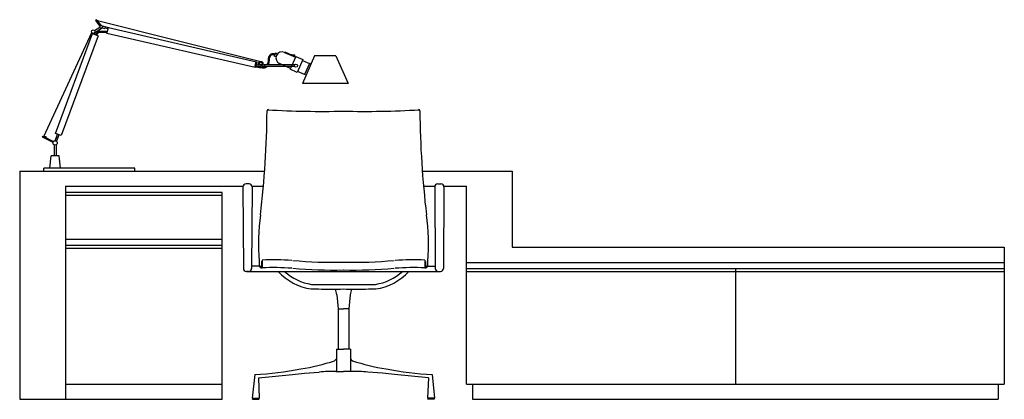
# Model space of a CAD drawing. Header units: millimetres. Extents: x 1090 to 4325, y 1481 to 2728.
import ezdxf

# ---------------------------------------------------------------- set-up
doc = ezdxf.new("R2010")
doc.units = ezdxf.units.MM

# ---------------------------------------------------------------- blocks, each defined once
blk = doc.blocks.new('A$C559C0E9E')
for p, q in [((252.7, 1247.4), (248.8, 1244.3)), ((248.8, 1244.3), (263, 1226.2)), ((267.2, 1229), (252.7, 1247.4)), ((255.2, 1244.2), (792.2, 1110.5)), ((255.6, 1244.7), (256.4, 1244.7)), ((255.6, 1243.6), (255.6, 1244.7)), ((256.4, 1244.7), (256.4, 1242.6)), ((79.8, 863.2), (236.5, 1205.1)), ((117.2, 873.5), (239.5, 1201.5)), ((239.5, 1201.5), (258.2, 1194.5)), ((241.5, 1202.2), (241, 1200.9)), ((246, 1211.7), (262.9, 1222.5)), ((246.1, 1199), (248.8, 1206.4)), ((248.8, 1206.4), (270.9, 1220.5)), ((249.9, 1198.2), (249.7, 1197.7)), ((250.1, 1198.6), (249.9, 1198.2)), ((250.3, 1199.1), (250.1, 1198.6)), ((250.5, 1199.4), (250.3, 1199.1)), ((250.6, 1199.8), (250.5, 1199.4)), ((250.8, 1200.1), (250.6, 1199.8)), ((251, 1200.4), (250.8, 1200.1)), ((251.1, 1200.6), (251, 1200.4)), ((251.3, 1200.8), (251.1, 1200.6)), ((251.4, 1201), (251.3, 1200.8)), ((251.5, 1201.2), (251.4, 1201)), ((251.6, 1201.3), (251.5, 1201.2)), ((251.8, 1201.5), (251.6, 1201.3)), ((251.9, 1201.6), (251.8, 1201.5)), ((252, 1201.8), (251.9, 1201.7)), ((251.9, 1201.7), (251.9, 1201.6)), ((252.1, 1201.9), (252, 1201.8)), ((252.2, 1202.1), (252.1, 1201.9)), ((252.3, 1202.2), (252.2, 1202.1)), ((252.4, 1202.3), (252.3, 1202.2)), ((252.5, 1202.5), (252.4, 1202.3)), ((252.6, 1202.8), (252.5, 1202.7)), ((252.5, 1202.7), (252.5, 1202.5)), ((252.6, 1197), (252.5, 1196.6)), ((252.8, 1203), (252.6, 1202.8)), ((252.8, 1197.4), (252.6, 1197)), ((252.9, 1203.2), (252.8, 1203)), ((253, 1197.7), (252.8, 1197.4)), ((253, 1203.4), (252.9, 1203.2)), ((253.1, 1203.6), (253, 1203.4)), ((253.1, 1198), (253, 1197.7)), ((253.2, 1203.8), (253.1, 1203.6)), ((253.2, 1198.3), (253.1, 1198)), ((253.4, 1204), (253.2, 1203.8)), ((253.4, 1198.6), (253.2, 1198.3)), ((253.5, 1204.2), (253.4, 1204)), ((253.5, 1198.8), (253.4, 1198.6)), ((253.7, 1204.4), (253.5, 1204.2)), ((253.6, 1199), (253.5, 1198.8)), ((253.8, 1199.1), (253.6, 1199)), ((253.8, 1204.6), (253.7, 1204.4)), ((254, 1204.8), (253.8, 1204.6)), ((253.9, 1199.3), (253.8, 1199.1)), ((254, 1199.4), (253.9, 1199.3)), ((254.2, 1205), (254, 1204.8)), ((254.1, 1199.6), (254, 1199.4)), ((254.2, 1199.7), (254.1, 1199.6)), ((254.4, 1205.1), (254.2, 1205)), ((254.3, 1199.8), (254.2, 1199.7)), ((254.4, 1200), (254.3, 1199.8)), ((254.5, 1205.3), (254.4, 1205.1)), ((254.5, 1200.1), (254.4, 1200)), ((254.7, 1205.5), (254.5, 1205.3)), ((254.6, 1200.2), (254.5, 1200.1)), ((254.7, 1200.3), (254.6, 1200.2)), ((254.9, 1205.6), (254.7, 1205.5)), ((254.8, 1200.5), (254.7, 1200.3)), ((254.9, 1200.8), (254.8, 1200.6)), ((254.8, 1200.6), (254.8, 1200.5)), ((255.1, 1205.8), (254.9, 1205.6)), ((255, 1200.9), (254.9, 1200.8)), ((255.1, 1201.1), (255, 1200.9)), ((255.2, 1205.9), (255.1, 1205.8)), ((255.2, 1201.3), (255.1, 1201.1)), ((255.4, 1206), (255.2, 1205.9)), ((255.3, 1201.4), (255.2, 1201.3)), ((255.4, 1201.6), (255.3, 1201.4)), ((255.6, 1206.1), (255.4, 1206)), ((255.5, 1201.8), (255.4, 1201.6)), ((255.6, 1202), (255.5, 1201.8)), ((255.7, 1206.2), (255.6, 1206.1)), ((255.7, 1202.1), (255.6, 1202)), ((255.9, 1206.3), (255.7, 1206.2)), ((255.8, 1202.3), (255.7, 1202.1)), ((255.9, 1202.4), (255.8, 1202.3)), ((256, 1206.3), (255.9, 1206.3)), ((256.1, 1202.6), (255.9, 1202.4)), ((256.1, 1206.4), (256, 1206.3)), ((256.3, 1206.5), (256.1, 1206.4)), ((256.2, 1202.7), (256.1, 1202.6)), ((256.3, 1202.8), (256.2, 1202.7)), ((256.4, 1206.6), (256.3, 1206.5)), ((256.4, 1202.9), (256.3, 1202.8)), ((256.6, 1206.6), (256.4, 1206.6)), ((256.5, 1203), (256.4, 1202.9)), ((256.6, 1203.1), (256.5, 1203)), ((256.7, 1206.7), (256.6, 1206.6)), ((256.7, 1203.2), (256.6, 1203.1)), ((256.8, 1206.8), (256.7, 1206.7)), ((256.9, 1203.3), (256.7, 1203.2)), ((257, 1206.9), (256.8, 1206.8)), ((257, 1203.4), (256.9, 1203.3)), ((257.1, 1207), (257, 1206.9)), ((257.1, 1203.5), (257, 1203.4)), ((257.3, 1207.1), (257.1, 1207)), ((257.2, 1203.5), (257.1, 1203.5)), ((257.4, 1203.6), (257.2, 1203.5)), ((257.4, 1207.2), (257.3, 1207.1)), ((257.6, 1207.3), (257.4, 1207.2)), ((257.5, 1203.7), (257.4, 1203.6)), ((257.6, 1203.7), (257.5, 1203.7)), ((257.8, 1207.4), (257.6, 1207.3)), ((257.7, 1203.8), (257.6, 1203.7)), ((257.9, 1203.9), (257.7, 1203.8)), ((258, 1207.5), (257.8, 1207.4)), ((258, 1203.9), (257.9, 1203.9)), ((258.3, 1207.6), (258, 1207.5)), ((258.1, 1204), (258, 1203.9)), ((258.2, 1204.1), (258.1, 1204)), ((258.4, 1204.1), (258.2, 1204.1)), ((258.5, 1207.7), (258.3, 1207.6)), ((258.5, 1204.2), (258.4, 1204.1)), ((258.8, 1207.8), (258.5, 1207.7)), ((258.6, 1204.3), (258.5, 1204.2)), ((258.7, 1204.4), (258.6, 1204.3)), ((258.9, 1204.5), (258.7, 1204.4)), ((259.1, 1207.9), (258.8, 1207.8)), ((259, 1204.6), (258.9, 1204.5)), ((259.2, 1204.6), (259, 1204.6)), ((259.5, 1207.9), (259.1, 1207.9)), ((259.3, 1204.7), (259.2, 1204.6)), ((259.5, 1204.8), (259.3, 1204.7)), ((259.8, 1208), (259.5, 1207.9)), ((259.7, 1204.9), (259.5, 1204.8)), ((259.9, 1204.9), (259.7, 1204.9)), ((260.2, 1208), (259.8, 1208)), ((260.2, 1205), (259.9, 1204.9)), ((260.6, 1208.1), (260.2, 1208)), ((260.4, 1205), (260.2, 1205)), ((260.7, 1205.1), (260.4, 1205)), ((261, 1208.1), (260.6, 1208.1)), ((261, 1205.1), (260.7, 1205.1)), ((261.4, 1208.2), (261, 1208.1)), ((261.3, 1205.1), (261, 1205.1)), ((261.6, 1205.2), (261.3, 1205.1)), ((261.8, 1208.2), (261.4, 1208.2)), ((261.9, 1205.2), (261.6, 1205.2)), ((262.1, 1208.2), (261.8, 1208.2)), ((262.2, 1205.2), (261.9, 1205.2)), ((262.5, 1208.3), (262.1, 1208.2)), ((262.5, 1205.2), (262.2, 1205.2)), ((262.9, 1208.3), (262.5, 1208.3)), ((262.8, 1205.3), (262.5, 1205.2)), ((263.2, 1205.3), (262.8, 1205.3)), ((263.3, 1208.3), (262.9, 1208.3)), ((263.5, 1205.3), (263.2, 1205.3)), ((263.6, 1208.3), (263.3, 1208.3)), ((263.8, 1205.3), (263.5, 1205.3)), ((264, 1208.3), (263.6, 1208.3)), ((264.2, 1205.3), (263.8, 1205.3)), ((264.4, 1208.4), (264, 1208.3)), ((264.5, 1205.4), (264.2, 1205.3)), ((264.7, 1208.4), (264.4, 1208.4)), ((264.8, 1205.4), (264.5, 1205.4)), ((265, 1208.4), (264.7, 1208.4)), ((265.1, 1205.4), (264.8, 1205.4)), ((265.4, 1208.4), (265, 1208.4)), ((265.5, 1205.4), (265.1, 1205.4)), ((265.7, 1208.4), (265.4, 1208.4)), ((265.8, 1205.4), (265.5, 1205.4)), ((266.1, 1208.4), (265.7, 1208.4)), ((266.1, 1205.4), (265.8, 1205.4)), ((266.4, 1208.4), (266.1, 1208.4)), ((266.4, 1205.4), (266.1, 1205.4)), ((266.7, 1208.4), (266.4, 1208.4)), ((266.8, 1205.4), (266.4, 1205.4)), ((267.1, 1208.4), (266.7, 1208.4)), ((267.1, 1205.4), (266.8, 1205.4)), ((267.4, 1208.4), (267.1, 1208.4)), ((267.5, 1205.4), (267.1, 1205.4)), ((267.8, 1208.4), (267.4, 1208.4)), ((267.8, 1205.4), (267.5, 1205.4)), ((268.2, 1208.4), (267.8, 1208.4)), ((268.2, 1205.4), (267.8, 1205.4)), ((268.6, 1208.4), (268.2, 1208.4)), ((268.6, 1205.4), (268.2, 1205.4)), ((269, 1208.4), (268.6, 1208.4)), ((269, 1205.4), (268.6, 1205.4)), ((269.4, 1208.4), (269, 1208.4)), ((269.4, 1205.4), (269, 1205.4)), ((269.9, 1208.4), (269.4, 1208.4)), ((269.9, 1205.4), (269.4, 1205.4)), ((270.4, 1208.4), (269.9, 1208.4)), ((270.4, 1205.4), (269.9, 1205.4)), ((270.9, 1208.4), (270.4, 1208.4)), ((270.9, 1205.4), (270.4, 1205.4)), ((270.9, 1220.5), (279.7, 1218.4)), ((271.4, 1208.4), (270.9, 1208.4)), ((271.4, 1205.4), (270.9, 1205.4)), ((271, 1226.7), (291.2, 1221.7)), ((272, 1208.4), (271.4, 1208.4)), ((272, 1205.4), (271.4, 1205.4)), ((272.5, 1208.4), (272, 1208.4)), ((272.5, 1205.4), (272, 1205.4)), ((273.1, 1208.4), (272.5, 1208.4)), ((273.1, 1205.4), (272.5, 1205.4)), ((273.7, 1208.4), (273.1, 1208.4)), ((273.7, 1205.4), (273.1, 1205.4)), ((274.3, 1208.4), (273.7, 1208.4)), ((274.4, 1205.4), (273.7, 1205.4)), ((275, 1208.4), (274.3, 1208.4)), ((275, 1205.4), (274.4, 1205.4)), ((275.6, 1208.4), (275, 1208.4)), ((275.7, 1205.4), (275, 1205.4)), ((276.3, 1208.4), (275.6, 1208.4)), ((276.4, 1205.4), (275.7, 1205.4)), ((277.1, 1208.5), (276.3, 1208.4)), ((277.2, 1205.5), (276.4, 1205.4)), ((278, 1208.5), (277.1, 1208.5)), ((278.1, 1205.5), (277.2, 1205.5)), ((279.1, 1208.5), (278, 1208.5)), ((279.1, 1205.5), (278.1, 1205.5)), ((280.4, 1208.6), (279.1, 1208.5)), ((280.3, 1205.6), (279.1, 1205.5)), ((281.1, 1224.2), (279.7, 1218.4)), ((290, 1216.9), (279.9, 1219.3)), ((281.7, 1205.7), (280.3, 1205.6)), ((281.9, 1208.7), (280.4, 1208.6)), ((283.4, 1205.8), (281.7, 1205.7)), ((283.7, 1208.8), (281.9, 1208.7)), ((285.3, 1205.9), (283.4, 1205.8)), ((285.8, 1209), (283.7, 1208.8)), ((287.6, 1206.1), (285.3, 1205.9)), ((288.3, 1209.2), (285.8, 1209)), ((286.7, 1202.3), (291.2, 1221.7)), ((773.9, 1089.9), (286.7, 1202.3)), ((291.2, 1221.7), (290, 1216.9)), ((291.2, 1221.7), (778.4, 1109.4)), ((258.2, 1194.5), (135.9, 866.5)), ((823.4, 1132.4), (823, 1132)), ((823.8, 1132.7), (823.4, 1132.4)), ((824.2, 1133), (823.8, 1132.7)), ((824.6, 1133.3), (824.2, 1133)), ((825, 1133.5), (824.6, 1133.3)), ((825.4, 1133.7), (825, 1133.5)), ((825.7, 1133.9), (825.4, 1133.7)), ((826.1, 1134.1), (825.7, 1133.9)), ((826.5, 1134.3), (826.1, 1134.1)), ((826.9, 1134.4), (826.5, 1134.3)), ((827.2, 1134.5), (826.9, 1134.4)), ((827.6, 1134.6), (827.2, 1134.5)), ((828, 1134.7), (827.6, 1134.6)), ((828.3, 1134.8), (828, 1134.7)), ((828.7, 1134.9), (828.3, 1134.8)), ((829.2, 1135), (828.7, 1134.9)), ((829.6, 1135.1), (829.2, 1135)), ((830.1, 1135.2), (829.6, 1135.1)), ((830.6, 1135.3), (830.1, 1135.2)), ((831.1, 1135.4), (830.6, 1135.3)), ((831, 1132.3), (830.6, 1132.2)), ((831.5, 1132.4), (831, 1132.3)), ((831.8, 1135.5), (831.1, 1135.4)), ((832, 1132.5), (831.5, 1132.4)), ((832.6, 1135.5), (831.8, 1135.5)), ((832.6, 1132.5), (832, 1132.5)), ((833.5, 1135.5), (832.6, 1135.5)), ((833.4, 1132.4), (832.6, 1132.5)), ((834.2, 1132.3), (833.4, 1132.4)), ((834.5, 1135.3), (833.5, 1135.5)), ((835.2, 1132.2), (834.2, 1132.3)), ((835.8, 1135.1), (834.5, 1135.3)), ((837.2, 1134.8), (835.8, 1135.1)), ((840, 1136.9), (835.9, 1127.8)), ((838.8, 1134.3), (837.2, 1134.8)), ((846.3, 1134.1), (840, 1136.9)), ((870.1, 1139.9), (870.9, 1141.7)), ((870.1, 1139.9), (906.4, 1123.8)), ((870.9, 1141.7), (907.3, 1125.6)), ((775.5, 1110.1), (771, 1090.6)), ((778.4, 1109.4), (773.9, 1089.9)), ((805.5, 1093.9), (776.3, 1100.6)), ((785.5, 1103.6), (777.5, 1105.4)), ((805.3, 1099.1), (798.1, 1100.7)), ((812.9, 1100.5), (812.4, 1099.8)), ((813.3, 1101.2), (812.9, 1100.5)), ((813.6, 1101.8), (813.3, 1101.2)), ((814, 1102.4), (813.6, 1101.8)), ((814.3, 1103), (814, 1102.4)), ((814.5, 1103.5), (814.3, 1103)), ((814.7, 1104), (814.5, 1103.5)), ((814.9, 1104.6), (814.7, 1104)), ((815.1, 1105), (814.9, 1104.6)), ((815.2, 1105.5), (815.1, 1105)), ((815.4, 1106), (815.2, 1105.5)), ((815.5, 1106.5), (815.4, 1106)), ((815.6, 1107.4), (815.5, 1106.9)), ((815.5, 1106.9), (815.5, 1106.5)), ((815.7, 1107.8), (815.6, 1107.4)), ((815.8, 1109.2), (815.7, 1108.7)), ((815.7, 1108.7), (815.7, 1108.3)), ((815.7, 1108.3), (815.7, 1107.8)), ((815.9, 1110.4), (815.8, 1110)), ((815.8, 1110), (815.8, 1109.6)), ((815.8, 1109.6), (815.8, 1109.2)), ((816, 1111.3), (815.9, 1110.9)), ((815.9, 1110.9), (815.9, 1110.4)), ((816.1, 1112.2), (816, 1111.7)), ((816, 1111.7), (816, 1111.3)), ((816.3, 1100.3), (816, 1099.8)), ((816.2, 1113.6), (816.1, 1113.1)), ((816.1, 1113.1), (816.1, 1112.6)), ((816.1, 1112.6), (816.1, 1112.2)), ((816.3, 1114.7), (816.2, 1114.1)), ((816.2, 1114.1), (816.2, 1113.6)), ((816.4, 1115.9), (816.3, 1115.3)), ((816.3, 1115.3), (816.3, 1114.7)), ((816.5, 1100.8), (816.3, 1100.3)), ((816.5, 1117.1), (816.4, 1116.5)), ((816.4, 1116.5), (816.4, 1115.9)), ((816.6, 1118.3), (816.5, 1117.7)), ((816.5, 1117.7), (816.5, 1117.1)), ((816.8, 1101.3), (816.5, 1100.8)), ((816.7, 1119.5), (816.6, 1118.9)), ((816.6, 1118.9), (816.6, 1118.3)), ((816.8, 1120.6), (816.7, 1120)), ((816.7, 1120), (816.7, 1119.5)), ((816.9, 1121.1), (816.8, 1120.6)), ((817, 1101.8), (816.8, 1101.3)), ((817, 1122), (816.9, 1121.5)), ((816.9, 1121.5), (816.9, 1121.1)), ((817.1, 1122.4), (817, 1122)), ((817.3, 1102.4), (817, 1101.8)), ((817.2, 1122.8), (817.1, 1122.4)), ((817.3, 1123.2), (817.2, 1122.8)), ((817.4, 1123.6), (817.3, 1123.2)), ((817.5, 1103), (817.3, 1102.4)), ((817.5, 1123.9), (817.4, 1123.6)), ((817.6, 1124.2), (817.5, 1123.9)), ((817.8, 1103.6), (817.5, 1103)), ((817.7, 1124.5), (817.6, 1124.2)), ((817.9, 1124.8), (817.7, 1124.5)), ((818, 1104.1), (817.8, 1103.6)), ((818.1, 1125.1), (817.9, 1124.8)), ((818.1, 1104.7), (818, 1104.1)), ((818.2, 1125.4), (818.1, 1125.1)), ((818.3, 1105.3), (818.1, 1104.7)), ((818.4, 1125.7), (818.2, 1125.4)), ((818.4, 1105.8), (818.3, 1105.3)), ((818.6, 1126), (818.4, 1125.7)), ((818.5, 1106.3), (818.4, 1105.8)), ((818.6, 1106.8), (818.5, 1106.3)), ((818.8, 1126.3), (818.6, 1126)), ((818.7, 1107.8), (818.6, 1107.3)), ((818.6, 1107.3), (818.6, 1106.8)), ((818.8, 1108.8), (818.7, 1108.3)), ((818.7, 1108.3), (818.7, 1107.8)), ((819, 1126.6), (818.8, 1126.3)), ((818.9, 1110.1), (818.8, 1109.7)), ((818.8, 1109.7), (818.8, 1109.2)), ((818.8, 1109.2), (818.8, 1108.8)), ((819, 1111), (818.9, 1110.6)), ((818.9, 1110.6), (818.9, 1110.1)), ((819.2, 1126.9), (819, 1126.6)), ((819.1, 1112.4), (819, 1111.9)), ((819, 1111.9), (819, 1111.4)), ((819, 1111.4), (819, 1111)), ((819.2, 1113.3), (819.1, 1112.8)), ((819.1, 1112.8), (819.1, 1112.4)), ((819.4, 1127.2), (819.2, 1126.9)), ((819.3, 1114.4), (819.2, 1113.9)), ((819.2, 1113.9), (819.2, 1113.3)), ((819.4, 1115.6), (819.3, 1115)), ((819.3, 1115), (819.3, 1114.4)), ((819.6, 1127.5), (819.4, 1127.2)), ((819.5, 1116.7), (819.4, 1116.2)), ((819.4, 1116.2), (819.4, 1115.6)), ((819.6, 1117.9), (819.5, 1117.3)), ((819.5, 1117.3), (819.5, 1116.7)), ((819.8, 1127.9), (819.6, 1127.5)), ((819.7, 1119), (819.6, 1118.5)), ((819.6, 1118.5), (819.6, 1117.9)), ((819.8, 1120), (819.7, 1119.5)), ((819.7, 1119.5), (819.7, 1119)), ((820, 1128.2), (819.8, 1127.9)), ((819.9, 1120.9), (819.8, 1120.4)), ((819.8, 1120.4), (819.8, 1120)), ((820, 1121.6), (819.9, 1121.2)), ((819.9, 1121.2), (819.9, 1120.9)), ((820.3, 1128.6), (820, 1128.2)), ((820.1, 1121.9), (820, 1121.6)), ((820.2, 1122.5), (820.1, 1122.2)), ((820.1, 1122.2), (820.1, 1121.9)), ((820.3, 1122.8), (820.2, 1122.5)), ((820.5, 1129), (820.3, 1128.6)), ((820.4, 1123), (820.3, 1122.8)), ((820.5, 1123.3), (820.4, 1123)), ((820.8, 1129.4), (820.5, 1129)), ((820.6, 1123.5), (820.5, 1123.3)), ((820.8, 1123.8), (820.6, 1123.5)), ((821.1, 1129.8), (820.8, 1129.4)), ((820.9, 1124), (820.8, 1123.8)), ((821.1, 1124.2), (820.9, 1124)), ((821.4, 1130.2), (821.1, 1129.8)), ((821.2, 1124.5), (821.1, 1124.2)), ((821.4, 1124.7), (821.2, 1124.5)), ((821.7, 1130.6), (821.4, 1130.2)), ((821.5, 1125), (821.4, 1124.7)), ((821.7, 1125.2), (821.5, 1125)), ((822, 1131), (821.7, 1130.6)), ((821.9, 1125.5), (821.7, 1125.2)), ((822.1, 1125.8), (821.9, 1125.5)), ((822.3, 1131.3), (822, 1131)), ((822.3, 1126.1), (822.1, 1125.8)), ((822.7, 1131.7), (822.3, 1131.3)), ((822.5, 1126.5), (822.3, 1126.1)), ((822.7, 1126.8), (822.5, 1126.5)), ((823, 1132), (822.7, 1131.7)), ((822.9, 1127.2), (822.7, 1126.8)), ((823.2, 1127.5), (822.9, 1127.2)), ((823.4, 1127.9), (823.2, 1127.5)), ((823.6, 1128.2), (823.4, 1127.9)), ((823.9, 1128.5), (823.6, 1128.2)), ((824.1, 1128.9), (823.9, 1128.5)), ((824.4, 1129.2), (824.1, 1128.9)), ((824.7, 1129.5), (824.4, 1129.2)), ((825, 1129.8), (824.7, 1129.5)), ((825.3, 1130), (825, 1129.8)), ((825.6, 1130.3), (825.3, 1130)), ((825.9, 1130.5), (825.6, 1130.3)), ((826.2, 1130.7), (825.9, 1130.5)), ((826.5, 1130.9), (826.2, 1130.7)), ((826.8, 1131.1), (826.5, 1130.9)), ((827.1, 1131.2), (826.8, 1131.1)), ((827.3, 1131.3), (827.1, 1131.2)), ((827.6, 1131.5), (827.3, 1131.3)), ((827.9, 1131.6), (827.6, 1131.5)), ((828.2, 1131.6), (827.9, 1131.6)), ((828.5, 1131.7), (828.2, 1131.6)), ((828.8, 1131.8), (828.5, 1131.7)), ((829.2, 1131.9), (828.8, 1131.8)), ((829.5, 1132), (829.2, 1131.9)), ((829.8, 1132), (829.5, 1132)), ((830.2, 1132.1), (829.8, 1132)), ((830.6, 1132.2), (830.2, 1132.1)), ((836.3, 1131.9), (835.2, 1132.2)), ((842.3, 1124.9), (835.9, 1127.8)), ((837.6, 1131.6), (836.3, 1131.9)), ((890.2, 1087.2), (853.9, 1103.4)), ((907.7, 1126.5), (889, 1084.5)), ((907.7, 1126.5), (930.5, 1116.4)), ((930.5, 1116.4), (911.8, 1074.3)), ((968.8, 1128.1), (928.8, 1038.1)), ((929.3, 1113.6), (952.4, 1103.4)), ((952.4, 1103.4), (936.1, 1066.8)), ((956.9, 1101.3), (952.4, 1103.4)), ((1038.8, 1128.1), (968.8, 1128.1)), ((1038.8, 1128.1), (1078.8, 1038.1)), ((775.1, 1092.4), (774.5, 1092.5)), ((775.7, 1092.2), (775.1, 1092.4)), ((775.8, 1095.3), (775.2, 1095.4)), ((776.2, 1092.1), (775.7, 1092.2)), ((776.4, 1095.2), (775.8, 1095.3)), ((776.7, 1092), (776.2, 1092.1)), ((776.9, 1095), (776.4, 1095.2)), ((777.2, 1091.9), (776.7, 1092)), ((777.4, 1094.9), (776.9, 1095)), ((777.6, 1091.8), (777.2, 1091.9)), ((777.9, 1094.8), (777.4, 1094.9)), ((778.1, 1091.7), (777.6, 1091.8)), ((778.3, 1094.7), (777.9, 1094.8)), ((778.4, 1091.6), (778.1, 1091.7)), ((778.7, 1094.6), (778.3, 1094.7)), ((778.8, 1091.5), (778.4, 1091.6)), ((779.1, 1094.5), (778.7, 1094.6)), ((779.2, 1091.4), (778.8, 1091.5)), ((779.4, 1094.4), (779.1, 1094.5)), ((779.5, 1091.4), (779.2, 1091.4)), ((779.8, 1094.4), (779.4, 1094.4)), ((779.9, 1091.3), (779.5, 1091.4)), ((780.1, 1094.3), (779.8, 1094.4)), ((780.2, 1091.2), (779.9, 1091.3)), ((780.5, 1094.3), (780.1, 1094.3)), ((780.6, 1091.2), (780.2, 1091.2)), ((780.8, 1094.2), (780.5, 1094.3)), ((780.9, 1091.1), (780.6, 1091.2)), ((781.1, 1094.2), (780.8, 1094.2)), ((781.2, 1091.1), (780.9, 1091.1)), ((781.5, 1094.1), (781.1, 1094.2)), ((781.5, 1091), (781.2, 1091.1)), ((781.8, 1094.1), (781.5, 1094.1)), ((781.9, 1091), (781.5, 1091)), ((782.1, 1094), (781.8, 1094.1)), ((782.2, 1090.9), (781.9, 1091)), ((782.4, 1093.9), (782.1, 1094)), ((782.5, 1090.9), (782.2, 1090.9)), ((782.8, 1093.9), (782.4, 1093.9)), ((782.8, 1090.8), (782.5, 1090.9)), ((783.1, 1093.8), (782.8, 1093.9)), ((783.1, 1090.7), (782.8, 1090.8)), ((783.4, 1093.8), (783.1, 1093.8)), ((783.5, 1090.7), (783.1, 1090.7)), ((783.8, 1093.7), (783.4, 1093.8)), ((783.8, 1090.6), (783.5, 1090.7)), ((784.1, 1093.6), (783.8, 1093.7)), ((784.1, 1090.5), (783.8, 1090.6)), ((784.5, 1093.5), (784.1, 1093.6)), ((784.4, 1090.4), (784.1, 1090.5)), ((784.7, 1090.3), (784.4, 1090.4)), ((784.8, 1093.4), (784.5, 1093.5)), ((785, 1090.2), (784.7, 1090.3)), ((785.1, 1093.3), (784.8, 1093.4)), ((785.3, 1090.2), (785, 1090.2)), ((785.4, 1093.2), (785.1, 1093.3)), ((785.6, 1090.1), (785.3, 1090.2)), ((785.8, 1093.2), (785.4, 1093.2)), ((785.9, 1090), (785.6, 1090.1)), ((786.1, 1093.1), (785.8, 1093.2)), ((786.2, 1089.9), (785.9, 1090)), ((786.4, 1093), (786.1, 1093.1)), ((786.5, 1089.8), (786.2, 1089.9)), ((786.7, 1092.9), (786.4, 1093)), ((786.8, 1089.8), (786.5, 1089.8)), ((786.9, 1092.8), (786.7, 1092.9)), ((787.1, 1089.7), (786.8, 1089.8)), ((787.2, 1092.8), (786.9, 1092.8)), ((787.4, 1089.6), (787.1, 1089.7)), ((787.5, 1092.7), (787.2, 1092.8)), ((787.7, 1089.5), (787.4, 1089.6)), ((787.7, 1092.6), (787.5, 1092.7)), ((788, 1092.5), (787.7, 1092.6)), ((788, 1089.5), (787.7, 1089.5)), ((788.3, 1092.5), (788, 1092.5)), ((788.3, 1089.4), (788, 1089.5)), ((788.6, 1092.4), (788.3, 1092.5)), ((788.6, 1089.4), (788.3, 1089.4)), ((788.9, 1092.4), (788.6, 1092.4)), ((789, 1089.3), (788.6, 1089.4)), ((789.2, 1092.3), (788.9, 1092.4)), ((789.4, 1089.3), (789, 1089.3)), ((789.5, 1092.3), (789.2, 1092.3)), ((789.7, 1089.2), (789.4, 1089.3)), ((789.8, 1092.2), (789.5, 1092.3)), ((790.2, 1089.2), (789.7, 1089.2)), ((790.2, 1092.2), (789.8, 1092.2)), ((790.6, 1092.1), (790.2, 1092.2)), ((790.6, 1089.1), (790.2, 1089.2)), ((791, 1092.1), (790.6, 1092.1)), ((791, 1089.1), (790.6, 1089.1)), ((791.4, 1092.1), (791, 1092.1)), ((791.5, 1089), (791, 1089.1)), ((791.8, 1092), (791.4, 1092.1)), ((791.9, 1089), (791.5, 1089)), ((792.3, 1092), (791.8, 1092)), ((792.4, 1089), (791.9, 1089)), ((792.7, 1091.9), (792.3, 1092)), ((792.9, 1088.9), (792.4, 1089)), ((793.2, 1091.9), (792.7, 1091.9)), ((793.5, 1088.9), (792.9, 1088.9)), ((793.7, 1091.9), (793.2, 1091.9)), ((794, 1088.8), (793.5, 1088.9)), ((794.2, 1091.8), (793.7, 1091.9)), ((794.6, 1088.8), (794, 1088.8)), ((794.8, 1091.8), (794.2, 1091.8)), ((795.2, 1088.7), (794.6, 1088.8)), ((795.3, 1091.7), (794.8, 1091.8)), ((795.8, 1088.7), (795.2, 1088.7)), ((795.8, 1091.7), (795.3, 1091.7)), ((796.3, 1091.6), (795.8, 1091.7)), ((796.5, 1088.7), (795.8, 1088.7)), ((796.8, 1091.6), (796.3, 1091.6)), ((797.3, 1088.6), (796.5, 1088.7)), ((797.3, 1091.6), (796.8, 1091.6)), ((797.8, 1091.5), (797.3, 1091.6)), ((798.1, 1088.6), (797.3, 1088.6)), ((798.3, 1091.5), (797.8, 1091.5)), ((798.9, 1088.5), (798.1, 1088.6)), ((798.7, 1091.5), (798.3, 1091.5)), ((799.1, 1091.5), (798.7, 1091.5)), ((799.9, 1088.5), (798.9, 1088.5)), ((799.5, 1091.5), (799.1, 1091.5)), ((799.9, 1091.4), (799.5, 1091.5)), ((800.3, 1091.4), (799.9, 1091.4)), ((800.9, 1088.5), (799.9, 1088.5)), ((800.7, 1091.4), (800.3, 1091.4)), ((801.1, 1091.4), (800.7, 1091.4)), ((802, 1088.5), (800.9, 1088.5)), ((801.5, 1091.4), (801.1, 1091.4)), ((802, 1091.4), (801.5, 1091.4)), ((802.5, 1091.4), (802, 1091.4)), ((803.2, 1088.6), (802, 1088.5)), ((803, 1091.4), (802.5, 1091.4)), ((803.6, 1091.5), (803, 1091.4)), ((804.5, 1088.8), (803.2, 1088.6)), ((804.2, 1091.5), (803.6, 1091.5)), ((804.9, 1091.6), (804.2, 1091.5)), ((805.8, 1089.1), (804.5, 1088.8)), ((805.5, 1091.7), (804.9, 1091.6)), ((903.4, 1099.1), (805.3, 1099.1)), ((903.4, 1093.9), (805.3, 1093.9)), ((806.3, 1092), (805.5, 1091.7)), ((807.3, 1089.6), (805.8, 1089.1)), ((807.1, 1092.3), (806.3, 1092)), ((807.9, 1092.7), (807.1, 1092.3)), ((808.9, 1090.3), (807.3, 1089.6)), ((808.7, 1093.2), (807.9, 1092.7)), ((809.6, 1093.9), (808.7, 1093.2)), ((810.6, 1091.2), (808.9, 1090.3)), ((812.4, 1092.4), (810.6, 1091.2)), ((812.4, 1099.8), (811.9, 1099.1)), ((814.3, 1093.9), (812.4, 1092.4)), ((815.8, 1099.4), (815.5, 1099.1)), ((816, 1099.8), (815.8, 1099.4)), ((911.8, 1074.3), (889, 1084.5)), ((936.1, 1066.8), (913, 1077.1)), ((1078.8, 1038.1), (928.8, 1038.1)), ((940.7, 1064.8), (936.1, 1066.8)), ((135.9, 866.5), (117.2, 873.5)), ((75, 861.3), (76.7, 864.8)), ((109.5, 843.7), (75, 861.3)), ((76.7, 864.8), (111.3, 847.2)), ((79.8, 863.2), (86.1, 863.2)), ((86.1, 863.2), (86.1, 860)), ((117, 849.4), (124.7, 870.7)), ((124.1, 857.4), (120.4, 858.7)), ((128.4, 869.3), (120.7, 848)), ((124.7, 870.7), (128.4, 869.3)), ((113.4, 836.1), (113.4, 800)), ((119.4, 836.1), (119.4, 800)), ((98.9, 760), (102.9, 800)), ((129.9, 800), (102.9, 800)), ((133.9, 760), (129.9, 800)), ((0, 750), (804.8, 750)), ((0, 750), (0, 0)), ((378.8, 760), (78.8, 760)), ((78.8, 750), (78.8, 760)), ((378.8, 750), (378.8, 760)), ((1322.7, 750), (1617.5, 750)), ((1617.5, 750), (1617.5, 500)), ((150, 700), (733.7, 700)), ((150, 700), (150, 0)), ((665.1, 680), (150, 680)), ((665.1, 0), (665.1, 680)), ((733.5, 697.9), (735, 430.1)), ((753.7, 708), (743.5, 708)), ((763.7, 697.9), (762, 430.1)), ((763.5, 700), (800.8, 700)), ((1326.7, 700), (1363.9, 700)), ((1363.7, 697.9), (1365.4, 430.1)), ((1373.7, 708), (1383.9, 708)), ((1393.9, 697.9), (1392.5, 430.1)), ((1393.7, 700), (1467.5, 700)), ((1467.5, 50), (1467.5, 700)), ((665.1, 670), (150, 670)), ((665.1, 525), (150, 525)), ((665.1, 505), (150, 505)), ((665.1, 495), (150, 495)), ((1617.5, 500), (3235, 500)), ((3235, 500), (3235, 430)), ((793.9, 453.3), (793.9, 434.2)), ((793.9, 453.3), (796.6, 453.3)), ((796.6, 457.6), (796.6, 432.3)), ((1330.9, 457.6), (1330.9, 432.3)), ((1333.6, 453.3), (1330.9, 453.3)), ((1333.6, 453.3), (1333.6, 434.2)), ((787.4, 437.2), (762.1, 437.2)), ((793.9, 434.2), (796.6, 434.2)), ((1333.6, 434.2), (1330.9, 434.2)), ((1340.1, 437.2), (1365.4, 437.2)), ((1467.5, 450), (3235, 450)), ((1467.5, 430), (3235, 430)), ((2351.3, 430), (2351.3, 50)), ((3235, 430), (3235, 50)), ((752, 420.2), (745, 420.2)), ((745, 420.2), (1379.6, 420.2)), ((1375.4, 420.2), (1382.5, 420.2)), ((1467.5, 420), (3235, 420)), ((1041.6, 343.7), (1045.8, 297.5)), ((1085.9, 343.7), (1081.7, 297.5)), ((1045.8, 297.5), (1063.7, 297.5)), ((1045.8, 297.5), (1045.8, 164.4)), ((1081.7, 297.5), (1063.7, 297.5)), ((1081.7, 297.5), (1081.7, 164.4)), ((1040.8, 164.4), (1063.7, 164.4)), ((1040.8, 164.4), (1040.8, 91.8)), ((1086.7, 164.4), (1063.7, 164.4)), ((1086.7, 164.4), (1086.7, 91.8)), ((772.2, 81.4), (764.2, 4.1)), ((784.8, 70.6), (895.8, 81.8)), ((784.8, 70.6), (787.3, 4.1)), ((895.8, 81.8), (935.5, 85.5)), ((935.5, 85.5), (983.4, 89.6)), ((1037.4, 91.9), (1038.7, 92)), ((1038.7, 91.8), (1063.7, 91.8)), ((1088.7, 91.8), (1063.7, 91.8)), ((1090.1, 91.9), (1088.7, 92)), ((1191.9, 85.5), (1144, 89.6)), ((1231.7, 81.8), (1191.9, 85.5)), ((1342.7, 70.6), (1231.7, 81.8)), ((1342.7, 70.6), (1340.2, 4.1)), ((1355.2, 81.4), (1363.2, 4.1)), ((150, 50), (665.1, 50)), ((1467.5, 50), (3235, 50)), ((1487.5, 50), (1487.5, 0)), ((3215, 50), (3215, 0)), ((0, 0), (150, 0)), ((150, 0), (665.1, 0)), ((764.2, 4.1), (787.3, 4.1)), ((766.1, 2.7), (764.6, 4.1)), ((764.6, 0), (766.1, 2.7)), ((764.6, 0), (786.8, 0)), ((785.4, 2.7), (786.8, 4.1)), ((786.8, 0), (785.4, 2.7)), ((1363.2, 4.1), (1340.2, 4.1)), ((1342.1, 2.7), (1340.6, 4.1)), ((1340.6, 0), (1342.1, 2.7)), ((1362.8, 0), (1340.6, 0)), ((1361.4, 2.7), (1362.8, 4.1)), ((1362.8, 0), (1361.4, 2.7)), ((1487.5, 0), (3215, 0))]:
    blk.add_line(p, q)
for centre, radius in [((253.1, 1243.3), 1.24), ((241.5, 1208), 5.81), ((267.2, 1224.3), 4.67), ((792.2, 1103.8), 6.67), ((792.2, 1103.8), 4.67), ((907.7, 1096.5), 5), ((78.5, 861.7), 1.12), ((116.4, 842.4), 7)]:
    blk.add_circle(centre, radius)
for centre, radius, start, end in [((862, 1121.6), 20, 66.0375, 246.0375), ((901.5, 1170.2), 38.6, 251.2226, 272.9849), ((898.1, 1129.7), 5.76, 335.7635, 20.0472), ((805.3, 1096.5), 2.6, 90, 270), ((-2237.3, 968.8), 3050, 353.1791, 359.6065), ((817.6, 947.5), 5, 90, 176.6946), ((993.8, 4094.6), 3148.5, 266.7518, 271.2725), ((1133.7, 4094.6), 3148.5, 268.7275, 273.2482), ((1309.9, 947.5), 5, 3.3054, 90), ((4364.8, 968.8), 3050, 180.3935, 186.8209), ((743.5, 698), 10, 90, 180.3168), ((753.7, 698), 10, 359.6367, 90), ((1373.7, 698), 10, 90, 180.3633), ((1383.9, 698), 10, 359.6832, 90), ((1491.5, 509.4), 707.1, 172.1002, 184.4951), ((636, 509.4), 707.1, 355.5049, 7.8998), ((1347.7, 451.2), 561.2, 179.7226, 181.1404), ((830.7, -530.6), 988.8, 86.3132, 91.9774), ((1033.8, 2005), 1554.8, 264.9558, 271.0854), ((1093.6, 2005), 1554.8, 268.9146, 275.0442), ((1296.8, -530.6), 988.8, 88.0226, 93.6868), ((779.8, 451.2), 561.2, 358.8596, 0.2774), ((745, 430.2), 10, 180.3168, 270), ((752, 430.2), 10, 270, 359.6367), ((795.3, 440.9), 8.67, 185.2807, 278.7933), ((798.5, 441.6), 9.47, 189.9818, 258.4516), ((830.7, -556), 988.8, 86.3132, 91.9774), ((1033.8, 1979.6), 1554.8, 264.9558, 271.0854), ((1093.6, 1979.6), 1554.8, 268.9146, 275.0442), ((1296.8, -556), 988.8, 88.0226, 93.6868), ((1332.2, 440.9), 8.67, 261.2067, 354.7193), ((1329, 441.6), 9.47, 281.5484, 350.0182), ((1375.4, 430.2), 10, 180.3633, 270), ((1382.5, 430.2), 10, 270, 359.6832), ((982.6, 540.9), 179.9, 222.1277, 261.8872), ((982.6, 540.9), 164.9, 227.0375, 261.6292), ((1144.9, 540.9), 164.9, 278.3708, 312.9625), ((1144.9, 540.9), 179.9, 278.1128, 317.8723), ((971, 694.8), 332.3, 267.6118, 271.7941), ((971, 694.8), 317.3, 267.7487, 271.882), ((1024.7, 1629.6), 1252.7, 268.0219, 271.7643), ((1024.7, 1629.6), 1267.7, 268.0446, 271.7643), ((983.3, 336.5), 58.7, 7.0007, 25.6568), ((1102.8, 1629.6), 1267.7, 268.2357, 271.9554), ((1102.8, 1629.6), 1252.7, 268.2357, 271.9781), ((1144.2, 336.5), 58.7, 154.3432, 172.9993), ((1156.4, 694.8), 317.3, 268.118, 272.2513), ((1156.4, 694.8), 332.3, 268.2059, 272.3882), ((1021.6, 147.7), 24.4, 301.8283, 321.7144), ((1105.8, 147.7), 24.4, 218.2856, 238.1717), ((700.5, 1299.6), 1220.3, 273.3713, 280.5391), ((812.9, 793.9), 702.9, 279.0693, 288.379), ((1314.6, 793.9), 702.9, 251.621, 260.9307), ((1427, 1299.6), 1220.3, 259.4609, 266.6287), ((1046.3, -796.6), 888.4, 90.3546, 94.0574), ((1081.2, -796.6), 888.4, 85.9426, 89.6454)]:
    blk.add_arc(centre, radius, start, end)

msp = doc.modelspace()

# ---------------------------------------------------------------- block references
msp.add_blockref('A$C559C0E9E', (1089.6, 1480.5))

doc.saveas('drawing.dxf')
